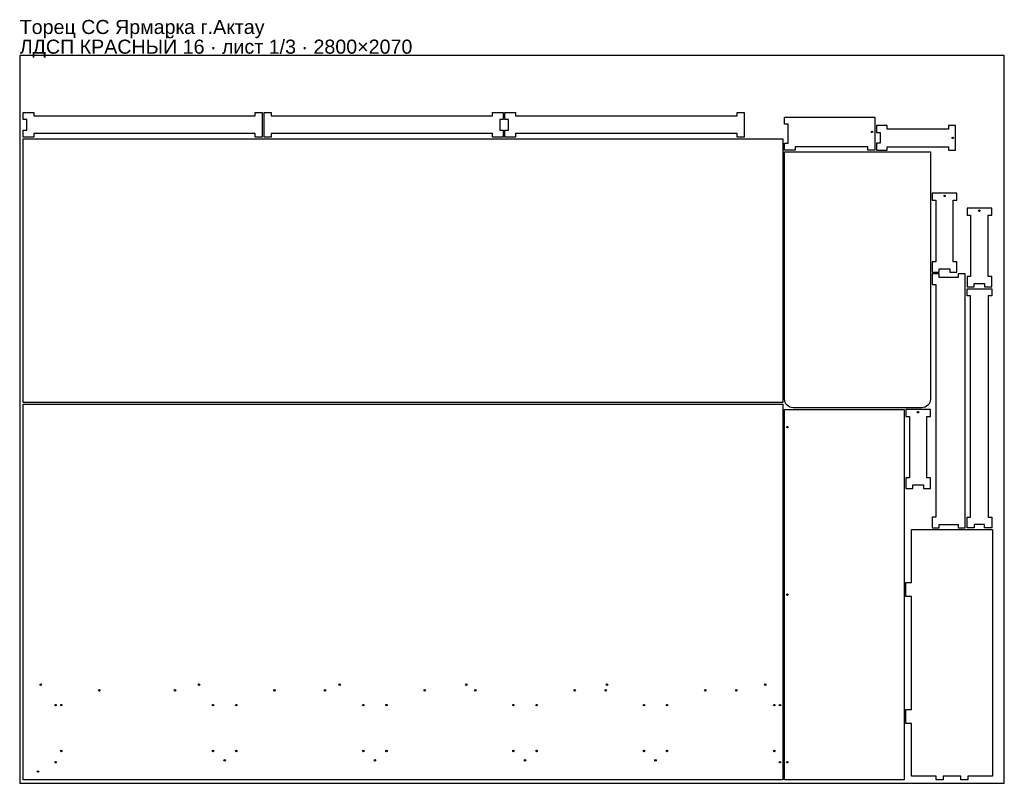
# Model space of a CAD drawing. Header units: millimetres. Extents: x 0 to 2800, y 0 to 2172.
import ezdxf

# ---------------------------------------------------------------- set-up
doc = ezdxf.new("R2010")
doc.units = ezdxf.units.MM
doc.layers.get('0').update_dxf_attribs({"linetype": 'CONTINUOUS'})
doc.layers.add('INFO', color=5, linetype='CONTINUOUS')
doc.styles.get("Standard").update_dxf_attribs({"font": 'arial.ttf'})

msp = doc.modelspace()

# ---------------------------------------------------------------- linework, layer by layer
for points in [[(0, 0), (2800, 0), (2800, 2070), (0, 2070)], [(10, 1907.839056), (40, 1907.839056), (40, 1897.839056), (670, 1897.839056), (670, 1907.839056), (690, 1907.839056), (690, 1837.839056), (670, 1837.839056), (670, 1847.839056), (40, 1847.839056), (40, 1837.839056), (10, 1837.839056), (10, 1857.839056), (20, 1857.839056), (20, 1887.839056), (10, 1887.839056)], [(1375, 1837.839106), (1345, 1837.839106), (1345, 1847.839106), (715, 1847.839106), (715, 1837.839106), (695, 1837.839106), (695, 1907.839106), (715, 1907.839106), (715, 1897.839106), (1345, 1897.839106), (1345, 1907.839106), (1375, 1907.839106), (1375, 1887.839106), (1365, 1887.839106), (1365, 1857.839106), (1375, 1857.839106)], [(1380, 1907.838934), (1410, 1907.838934), (1410, 1897.838934), (2040, 1897.838934), (2040, 1907.838934), (2060, 1907.838934), (2060, 1837.838934), (2040, 1837.838934), (2040, 1847.838934), (1410, 1847.838934), (1410, 1837.838934), (1380, 1837.838934), (1380, 1857.838934), (1390, 1857.838934), (1390, 1887.838934), (1380, 1887.838934)], [(2431.501629, 1894.504145), (2431.501629, 1800.504145), (2411.501629, 1800.504145), (2411.501629, 1810.504145), (2205.001629, 1810.504145), (2205.001629, 1800.504145), (2175.001629, 1800.504145), (2175.001629, 1820.504145), (2185.001629, 1820.504145), (2185.001629, 1874.504145), (2175.001629, 1874.504145), (2175.001629, 1894.504145)], [(2641.001629, 1870.504145), (2641.001629, 1860.504145), (2466.501629, 1860.504145), (2466.501629, 1870.504145), (2436.501629, 1870.504145), (2436.501629, 1850.504145), (2446.501629, 1850.504145), (2446.501629, 1820.504145), (2436.501629, 1820.504145), (2436.501629, 1800.504145), (2466.501629, 1800.504145), (2466.501629, 1810.504145), (2641.001629, 1810.504145), (2641.001629, 1800.504145), (2661.001629, 1800.504145), (2661.001629, 1870.504145)], [(2170, 1083.33902), (10, 1083.33902), (10, 1832.83902), (2170, 1832.83902)], [(2595.02445, 1658.0041), (2605.02445, 1658.0041), (2605.02445, 1483.5041), (2595.02445, 1483.5041), (2595.02445, 1453.5041), (2615.02445, 1453.5041), (2615.02445, 1463.5041), (2645.02445, 1463.5041), (2645.02445, 1453.5041), (2665.02445, 1453.5041), (2665.02445, 1483.5041), (2655.02445, 1483.5041), (2655.02445, 1658.0041), (2665.02445, 1658.0041), (2665.02445, 1678.0041), (2595.02445, 1678.0041)], [(2694.107214, 1616.0041), (2704.107214, 1616.0041), (2704.107214, 1441.5041), (2694.107214, 1441.5041), (2694.107214, 1411.5041), (2714.107214, 1411.5041), (2714.107214, 1421.5041), (2744.107214, 1421.5041), (2744.107214, 1411.5041), (2764.107214, 1411.5041), (2764.107214, 1441.5041), (2754.107214, 1441.5041), (2754.107214, 1616.0041), (2764.107214, 1616.0041), (2764.107214, 1636.0041), (2694.107214, 1636.0041)], [(2669.107178, 1448.504181), (2669.107178, 1438.504181), (2615.024378, 1438.504181), (2615.024378, 1448.504181), (2595.024378, 1448.504181), (2595.024378, 1418.504181), (2605.024378, 1418.504181), (2605.024378, 756.504181), (2595.024378, 756.504181), (2595.024378, 726.504181), (2615.024378, 726.504181), (2615.024378, 736.504181), (2669.107178, 736.504181), (2669.107178, 726.504181), (2689.107178, 726.504181), (2689.107178, 1448.504181)], [(2694.107141, 726.504181), (2694.107141, 756.504181), (2704.107141, 756.504181), (2704.107141, 1386.504181), (2694.107141, 1386.504181), (2694.107141, 1406.504181), (2764.107141, 1406.504181), (2764.107141, 1386.504181), (2754.107141, 1386.504181), (2754.107141, 756.504181), (2764.107141, 756.504181), (2764.107141, 726.504181), (2744.107141, 726.504181), (2744.107141, 736.504181), (2714.107141, 736.504181), (2714.107141, 726.504181)], [(2170.0828, 10.0042), (10, 10.0042), (10, 1078.339), (2170.0828, 1078.339)], [(2175.052547, 1063.004161), (2514.969747, 1063.004161), (2514.969747, 10.004161), (2175.052547, 10.004161)], [(2519.969763, 1043.004223), (2529.969763, 1043.004223), (2529.969763, 868.504223), (2519.969763, 868.504223), (2519.969763, 838.504223), (2539.969763, 838.504223), (2539.969763, 848.504223), (2569.969763, 848.504223), (2569.969763, 838.504223), (2589.969763, 838.504223), (2589.969763, 868.504223), (2579.969763, 868.504223), (2579.969763, 1043.004223), (2589.969763, 1043.004223), (2589.969763, 1063.004223), (2519.969763, 1063.004223)], [(2766.46989, 721.504181), (2766.46989, 20.004181), (2696.46989, 20.004181), (2696.46989, 10.004181), (2676.46989, 10.004181), (2676.46989, 20.004181), (2625.96989, 20.004181), (2625.96989, 10.004181), (2605.96989, 10.004181), (2605.96989, 20.004181), (2535.96989, 20.004181), (2535.96989, 170.004181), (2519.96989, 170.004181), (2519.96989, 210.004181), (2535.96989, 210.004181), (2535.96989, 531.504181), (2519.96989, 531.504181), (2519.96989, 571.504181), (2535.96989, 571.504181), (2535.96989, 721.504181)]]:
    msp.add_lwpolyline(points, close=True)
msp.add_lwpolyline([(2590.02445, 1795.504181), (2590.02445, 1092.504181, -0.414214), (2565.52445, 1068.004181), (2199.52445, 1068.004181, -0.414214), (2175.02445, 1092.504181), (2175.02445, 1795.504181)], format="xyb", close=True)
for centre in [(2424.001629, 1852.545545), (2653.501629, 1835.504145), (2630.02445, 1670.5041), (2729.107214, 1628.5041), (2554.969763, 1055.504223), (2183.052547, 1013.004161), (2183.052547, 536.504161), (60, 280.5042), (510, 280.5042), (910, 280.5042), (1270.0828, 280.5042), (1670.0828, 280.5042), (2120.0828, 280.5042), (226.5828, 264.5042), (441.5828, 264.5042), (724.5828, 264.5042), (868.5828, 264.5042), (1151.5828, 264.5042), (1295.5828, 264.5042), (1578.5828, 264.5042), (1666.5828, 264.5042), (1949.5828, 264.5042), (2037.5828, 264.5042), (102.0828, 222.5042), (118.0828, 222.5042), (550.0828, 222.5042), (616.0828, 222.5042), (977.0828, 222.5042), (1043.0828, 222.5042), (1404.0828, 222.5042), (1470.0828, 222.5042), (1775.0828, 222.5042), (1841.0828, 222.5042), (2146.0828, 222.5042), (2162.0828, 222.5042), (118.0828, 92.0042), (550.0828, 92.0042), (616.0828, 92.0042), (977.0828, 92.0042), (1043.0828, 92.0042), (1404.0828, 92.0042), (1470.0828, 92.0042), (1775.0828, 92.0042), (1841.0828, 92.0042), (2146.0828, 92.0042), (102.0828, 60.0042), (583.0828, 65.5042), (1010.0828, 65.5042), (1437.0828, 65.5042), (1808.0828, 65.5042), (2162.0828, 60.0042), (2183.052547, 60.004161), (52.0414, 33.5042)]:
    msp.add_circle(centre, 2.1)

# ---------------------------------------------------------------- texts
at = {"layer": 'INFO'}
for s, p in [('Торец СС Ярмарка г.Актау', (0, 2131)), ('ЛДСП КРАСНЫЙ 16 · лист 1/3 · 2800×2070', (0, 2075))]:
    msp.add_text(s, height=40, dxfattribs=at).set_placement(p)

doc.saveas('drawing.dxf')
